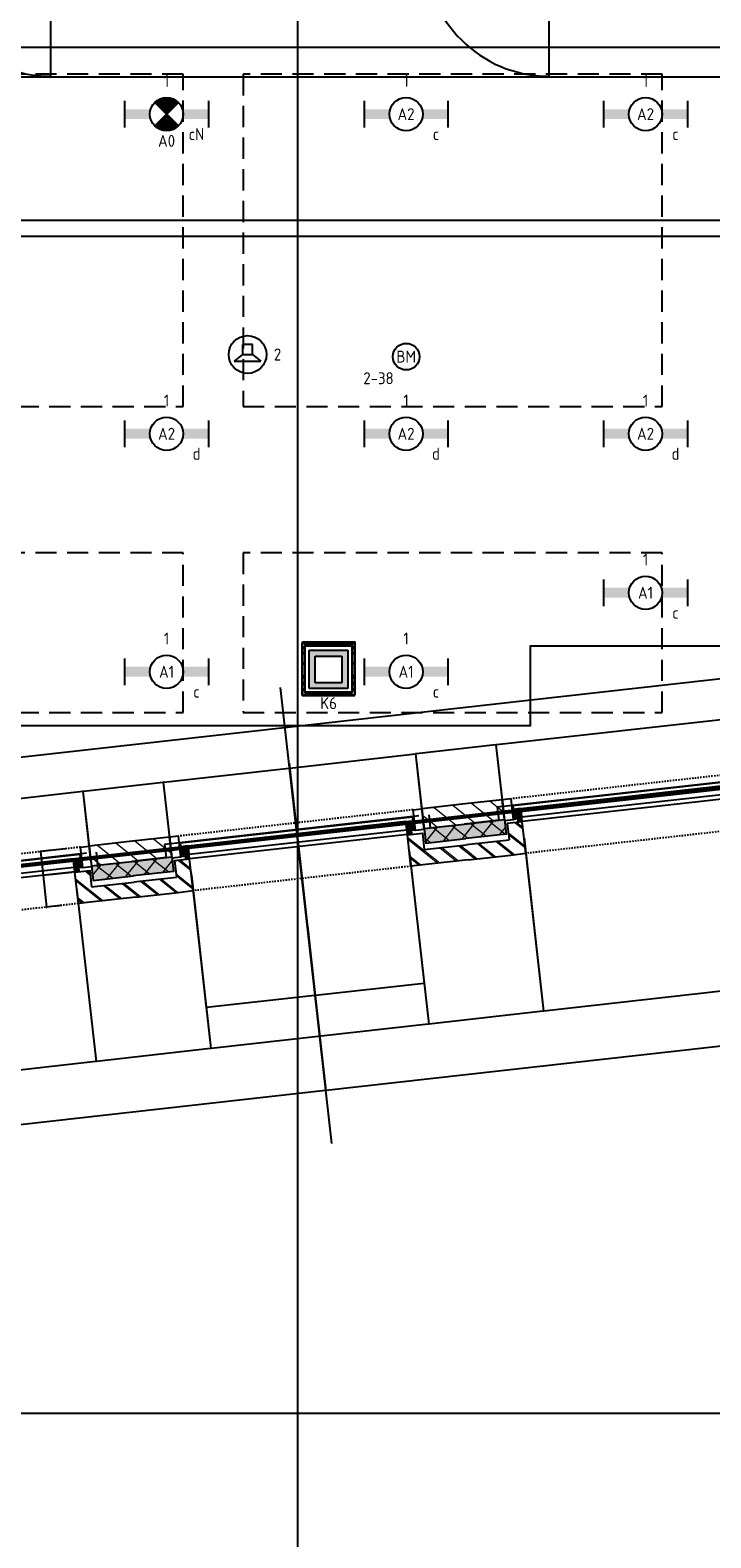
# Model space of a CAD drawing. Header units: millimetres. Extents: x -38031 to 110605, y -22066 to 88711.
# Tile 88 of 150: x 67348 to 72464, y 2562 to 13902. Entities that reach past the tile are written whole.
import ezdxf
from ezdxf.enums import TextEntityAlignment as Align

# ---------------------------------------------------------------- set-up
doc = ezdxf.new("R2010")
doc.units = ezdxf.units.MM
doc.header["$LTSCALE"] = 50
doc.set_wipeout_variables(frame=1)
for name, pattern in [('HIDDEN', [9.525, 6.35, -3.175]), ('HIDDEN2', [4.7625, 3.175, -1.5875]), ('STYLE_01', [0.41664, 0.20828, -0.20836]), ('STYLE_06', [1.04164, 0.625, -0.20828, 0.06943, -0.13893])]:
    doc.linetypes.add(name, pattern=pattern)
for name, color, linetype in [('AL$1A---_ALGEMEEN', 8, 'Continuous'), ('AM$1A---_ARCERING', 8, 'Continuous'), ('Bouwkundig', 8, 'Continuous'), ('brandscheiding', 5, 'HIDDEN'), ('EB6511--_ATTRIB', 2, 'Continuous'), ('EL6131--_KG', 3, 'Continuous'), ('EL6222--', 3, 'Continuous'), ('EL6311--', 3, 'Continuous'), ('EL6311--nv', 3, 'Continuous'), ('EL6421--', 3, 'Continuous'), ('EL6511--', 3, 'Continuous'), ('LICHT_TEXT018', 1, 'Continuous'), ('stramien', 1, 'Continuous'), ('versterkte strook', 7, 'Continuous'), ('Vloerdoos', 3, 'Continuous'), ('Vloerdoos (1e)', 51, 'Continuous'), ('Vloerdoos OUD', 51, 'Continuous')]:
    doc.layers.add(name, color=color, linetype=linetype)
doc.styles.add('Arial', font='ARIAL.TTF')
doc.styles.add('BURO-018', font='iso.shx', dxfattribs={"height": 90})
doc.styles.add('NORATT', font='isocp.shx')
doc.dimstyles.new('VyA', dxfattribs={"dimtxt": 2.272868, "dimasz": 2.120801, "dimexe": 1.5, "dimexo": 1.59, "dimgap": 0.5, "dimtad": 1, "dimdec": 0, "dimzin": 11, "dimtxsty": 'Arial', "dimblk": 'VW_SLASH', "dimcen": 0, "dimdle": 1, "dimazin": 0, "dimtfac": 0.8, "dimtdec": 0, "dimtix": 1, "dimtmove": 0, "dimatfit": 0, "dimldrblk": 'VW_FILLEDARROW', "dimfxl": 0, "dimfrac": 2, "dimtolj": 1, "dimtzin": 11, "dimarcsym": 0})
pattern_1 = [(45, (0, 0), (70.7107, -70.7107), []), (45, (7.07, -7.07), (70.7107, -70.7107), [])]
pattern_2 = [(135, (0, 0), (70.7107, 70.7107), []), (45, (299.34, -299.34), (70.7107, -70.7107), [])]
pattern_3 = [(45, (0, 0), (70.7107, -70.7107), [])]

# ---------------------------------------------------------------- blocks, each defined once
blk = doc.blocks.new('VLOERDOOS')
at = {"layer": 'Vloerdoos'}
for p, q in [((0, 395), (395, 395)), ((0, 395), (0, 0)), ((0, 355), (20, 355)), ((20, 375), (20, 20)), ((20, 375), (375, 375)), ((40, 375), (40, 395)), ((80, 375), (80, 395)), ((90, 375), (90, 395)), ((130, 375), (130, 395)), ((140, 375), (140, 395)), ((235, 375), (235, 395)), ((315, 375), (315, 395)), ((355, 375), (355, 395)), ((375, 375), (375, 20)), ((375, 355), (395, 355)), ((395, 395), (395, 0)), ((0, 315), (20, 315)), ((0, 305), (20, 305)), ((0, 265), (20, 265)), ((0, 255), (20, 255)), ((375, 315), (395, 315)), ((375, 305), (395, 305)), ((375, 265), (395, 265)), ((375, 255), (395, 255)), ((0, 160), (20, 160)), ((375, 160), (395, 160)), ((0, 80), (20, 80)), ((0, 40), (20, 40)), ((0, 0), (395, 0)), ((20, 20), (375, 20)), ((40, 0), (40, 20)), ((80, 0), (80, 20)), ((90, 0), (90, 20)), ((130, 0), (130, 20)), ((140, 0), (140, 20)), ((235, 0), (235, 20)), ((315, 0), (315, 20)), ((355, 0), (355, 20)), ((375, 80), (395, 80)), ((375, 40), (395, 40))]:
    blk.add_line(p, q, dxfattribs=at)
blk = doc.blocks.new('1115B6630')
at = {"color": 0}
for p, q in [((-6.3, 2), (-6.3, -2)), ((6.3, 2), (6.3, -2))]:
    blk.add_line(p, q, dxfattribs=at)
at = {"color": 0, "linetype": 'Continuous'}
blk.add_circle((0, 0), 2.5, dxfattribs=at)
at = {"color": 0}
for points in [[(-2.5, 0.75), (-6.3, 0.75), (-2.5, -0.75), (-6.3, -0.75)], [(2.5, 0.75), (6.3, 0.75), (2.5, -0.75), (6.3, -0.75)]]:
    blk.add_solid(points, dxfattribs=at)
at = {"color": 0, "linetype": 'Continuous', "style": 'BURO-018'}
for tag, p in [('E_GKAST', (0, 8)), ('E_GROEP', (0, 5)), ('E_SGROEP', (4.5, 5)), ('E_ARMCODE', (0, 0)), ('E_SLET', (4.5, -3))]:
    blk.add_attdef(tag, text='', height=1.8, dxfattribs=at).set_placement(p, align=Align.MIDDLE)
blk = doc.blocks.new('E00018')
at = {"color": 0, "linetype": 'Continuous'}
for p, q in [((-1.77, -1.77), (1.77, 1.77)), ((1.77, -1.77), (-1.77, 1.77))]:
    blk.add_line(p, q, dxfattribs=at)
at = {"color": 0, "linetype": 'Continuous', "const_width": 2.5}
for points in [[(-0.88, 0.88, -0.198912), (0, 1.25, -0.198912), (0.88, 0.88, -1)], [(-0.88, -0.88, 0.198912), (0, -1.25, 0.198912), (0.88, -0.88, 1)]]:
    blk.add_lwpolyline(points, format="xyb", dxfattribs=at)
blk = doc.blocks.new('1115B6630-NO1')
at = {"color": 0}
for p, q in [((-6.3, 2), (-6.3, -2)), ((6.3, 2), (6.3, -2))]:
    blk.add_line(p, q, dxfattribs=at)
at = {"color": 0, "linetype": 'Continuous'}
blk.add_circle((0, 0), 2.5, dxfattribs=at)
at = {"color": 0}
for points in [[(-2.5, 0.75), (-6.3, 0.75), (-2.5, -0.75), (-6.3, -0.75)], [(2.5, 0.75), (6.3, 0.75), (2.5, -0.75), (6.3, -0.75)]]:
    blk.add_solid(points, dxfattribs=at)
at = {"color": 0, "zscale": 50}
blk.add_blockref('E00018', (0, 0), dxfattribs=at)
at = {"color": 0, "linetype": 'Continuous', "style": 'BURO-018'}
for tag, p in [('E_GKAST', (0, 8)), ('E_GROEP', (0, 5)), ('E_SGROEP', (4.5, 5)), ('E_ARMCODE', (0, 0)), ('E_SLET', (4.5, -3))]:
    blk.add_attdef(tag, text='', height=1.8, dxfattribs=at).set_placement(p, align=Align.MIDDLE)
blk = doc.blocks.new('E00123')
at = {"color": 0, "linetype": 'Continuous'}
blk.add_circle((0, 0), 2, dxfattribs=at)
at = {"color": 0, "linetype": 'Continuous', "style": 'BURO-018'}
for tag, p in [('E_TEXT1', (0, 4.5)), ('E_TEXT2', (0, 0))]:
    blk.add_attdef(tag, text='', height=1.8, dxfattribs=at).set_placement(p, align=Align.MIDDLE)
at = {"color": 0, "linetype": 'Continuous', "style": 'BURO-018', "flags": 1}
blk.add_attdef('E_MATCODE', (0, 0), '', height=1.8, dxfattribs=at)
blk = doc.blocks.new('E00414')
at = {"color": 0, "linetype": 'Continuous'}
for p, q in [((-2.9, -2.9), (-2.9, 2.9)), ((-2.9, 2.9), (2.9, 2.9)), ((2.9, 2.9), (2.9, -2.9)), ((-2, 2), (2, 2)), ((-2, -2), (-2, 2)), ((2, 2), (2, -2)), ((2, -2), (-2, -2)), ((2.9, -2.9), (-2.9, -2.9))]:
    blk.add_line(p, q, dxfattribs=at)
at = {"color": 0}
for points in [[(-2.9, 2.9), (2.9, 2.9), (-2, 2), (2, 2)], [(-2, -2), (-2.9, -2.9), (-2, 2), (-2.9, 2.9)], [(2, 2), (2.9, 2.9), (2, -2), (2.9, -2.9)], [(2, -2), (2.9, -2.9), (-2, -2), (-2.9, -2.9)]]:
    blk.add_solid(points, dxfattribs=at)
at = {"color": 0, "linetype": 'Continuous', "style": 'BURO-018'}
for tag, p in [('E_GKAST', (0, 8)), ('E_GROEP', (0, 5)), ('E_SGROEP', (4.5, 5))]:
    blk.add_attdef(tag, text='', height=1.8, dxfattribs=at).set_placement(p, align=Align.MIDDLE)
at = {"color": 0, "linetype": 'Continuous', "style": 'BURO-018', "flags": 1}
for tag, p in [('E_VERMCODE', (13, 5)), ('E_MATCODE', (0, 0))]:
    blk.add_attdef(tag, text='', height=1.8, dxfattribs=at).set_placement(p, align=Align.MIDDLE)
blk = doc.blocks.new('E00497')
at = {"color": 0}
for p, q in [((0, 0.75), (-1.5, 0.75)), ((0, 0.75), (1, 2)), ((0, -0.75), (0, 0.75)), ((1, -2), (1, 2)), ((-1.5, -0.75), (0, -0.75)), ((0, -0.75), (1, -2))]:
    blk.add_line(p, q, dxfattribs=at)
blk.add_line((-1.5, 0.75), (-1.5, -0.75))
blk.add_circle((0, 0), 2.84, dxfattribs=at)
at = {"color": 0, "linetype": 'Continuous', "style": 'BURO-018'}
blk.add_attdef('E_TEXT1', text='', height=1.8, dxfattribs=at).set_placement((0, 4.5), align=Align.MIDDLE)
at = {"color": 0, "linetype": 'Continuous', "style": 'BURO-018', "flags": 1}
blk.add_attdef('E_MATCODE', text='', height=1.8, dxfattribs=at).set_placement((0, 0), align=Align.MIDDLE)
blk = doc.blocks.new('E-GK-GTC-783C')
at = {"color": 0, "linetype": 'Continuous'}
for p, q in [((-0.5, 60), (0.5, 60)), ((-0.5, -60), (0.5, -60))]:
    blk.add_line(p, q, dxfattribs=at)
blk = doc.blocks.new('32x_hout-mk 825-p')
at = {"layer": 'AL$1A---_ALGEMEEN', "color": 0}
for p, q in [((-4936, 10), (-4936, -930)), ((-1189, 10), (-1189, -930))]:
    blk.add_line(p, q, dxfattribs=at)
for centre in [(-4936, 0), (-1189, 0)]:
    blk.add_arc(centre, 930, 180, 270, dxfattribs=at)
blk = doc.blocks.new('zijdetail kozijn 2kops')
at = {"color": 0}
blk.add_wipeout([(-63, 420), (-130, 420), (-130, 262), (-63, 262)], dxfattribs=at).dxf.layer = 'AL$1A---_ALGEMEEN'
at = {"layer": 'AM$1A---_ARCERING', "linetype": 'Continuous', "lineweight": 0}
blk.add_hatch(color=256, dxfattribs=at).paths.add_polyline_path([(-54, 338), (-54, 366), (-56, 366), (-56, 266), (-31, 266), (-31, 243), (0, 243), (0, 338), (-22, 338)])
at = {"layer": 'AL$1A---_ALGEMEEN', "color": 0}
for points in [[(-63, 420), (-130, 420), (-130, 262), (-63, 262)], [(-54, 338), (-54, 366), (-56, 366), (-56, 266), (-31, 266), (-31, 243), (0, 243), (0, 338), (-22, 338)]]:
    blk.add_lwpolyline(points, close=True, dxfattribs=at)
blk = doc.blocks.new('31x_alu-bg-mk105b-p')
at = {"color": 0}
blk.add_wipeout([(-338, 1648), (-338, 0), (-276, 0), (-276, 1648)], dxfattribs=at).dxf.layer = 'AL$1A---_ALGEMEEN'
at = {"layer": 'AL$1A---_ALGEMEEN', "color": 0}
blk.add_lwpolyline([(-338, 1648), (-338, 0), (-276, 0), (-276, 1648)], close=True, dxfattribs=at)
at = {"layer": 'AL$1A---_ALGEMEEN', "color": 0, "xscale": -1, "rotation": 90}
blk.add_blockref('zijdetail kozijn 2kops', (0, 1648), dxfattribs=at)
at = {"layer": 'AL$1A---_ALGEMEEN', "color": 0, "rotation": 90}
blk.add_blockref('zijdetail kozijn 2kops', (0, 0), dxfattribs=at)
at = {"layer": 'AL$1A---_ALGEMEEN', "color": 0, "linetype": 'STYLE_01'}
blk.add_line((-420, 1711), (-420, -63), dxfattribs=at)
at = {"layer": 'AL$1A---_ALGEMEEN', "color": 0}
blk.add_line((-366, 1702), (-366, -54), dxfattribs=at)
at = {"color": 0}
for points in [[(0, 1648), (-238, 1648), (-238, 1761), (-114, 1761), (-113, 1761), (-113, 2082), (0, 2082), (0, 1761)], [(0, 0), (-238, 0), (-238, -113), (-114, -113), (-113, -113), (-113, -434), (0, -434), (0, -113)]]:
    blk.add_wipeout(points, dxfattribs=at).dxf.layer = 'AL$1A---_ALGEMEEN'
at = {"layer": 'AM$1A---_ARCERING', "linetype": 'Continuous', "lineweight": 0}
for points in [[(-270, 1778), (-160, 1778), (-160, 2082), (-270, 2082)], [(-270, -130), (-160, -130), (-160, -434), (-270, -434)]]:
    blk.add_hatch(color=256, dxfattribs=at).paths.add_polyline_path(points)
at = {"layer": 'AM$1A---_ARCERING', "linetype": 'Continuous', "lineweight": 5}
h = blk.add_hatch(dxfattribs=at)
h.set_pattern_fill('ISOLATIE', color=256, style=0, pattern_type=2)
h.set_pattern_definition(pattern_2)
h.paths.add_polyline_path([(-270, 1778), (-160, 1778), (-160, 2082), (-270, 2082)])
h = blk.add_hatch(dxfattribs=at)
h.set_pattern_fill('BAKSTEEN', color=256, style=0, pattern_type=2)
h.set_pattern_definition(pattern_1)
h.paths.add_polyline_path([(0, 1648), (-238, 1648), (-238, 1761), (-114, 1761), (-113, 1761), (-113, 2082), (0, 2082), (0, 1761)])
h = blk.add_hatch(dxfattribs=at)
h.set_pattern_fill('BAKSTEEN', color=256, style=0, pattern_type=2)
h.set_pattern_definition(pattern_1)
h.paths.add_polyline_path([(0, 0), (-238, 0), (-238, -113), (-114, -113), (-113, -113), (-113, -434), (0, -434), (0, -113)])
h = blk.add_hatch(dxfattribs=at)
h.set_pattern_fill('ISOLATIE', color=256, style=0, pattern_type=2)
h.set_pattern_definition(pattern_2)
h.paths.add_polyline_path([(-270, -130), (-160, -130), (-160, -434), (-270, -434)])
at = {"layer": 'AL$1A---_ALGEMEEN', "color": 0}
for p, q in [((-270, 2082), (-270, 1778)), ((-113, 1761), (-113, 2082)), ((-243, 0), (-243, 1648)), ((-113, -113), (-113, -434)), ((-270, -434), (-270, -130))]:
    blk.add_line(p, q, dxfattribs=at)
at = {"layer": 'AL$1A---_ALGEMEEN', "color": 0, "linetype": 'STYLE_01'}
blk.add_line((0, 1648), (0, -17), dxfattribs=at)
at = {"layer": 'AL$1A---_ALGEMEEN', "color": 0, "flags": 128}
for points in [[(-270, 1778), (-160, 1778), (-160, 2082)], [(0, 2082), (0, 1761), (0, 1648)], [(0, 1648), (-238, 1648), (-238, 1761), (-114, 1761)], [(0, 0), (-238, 0), (-238, -113), (-114, -113)], [(0, -434), (0, -113), (0, 0)], [(-270, -130), (-160, -130), (-160, -434)]]:
    blk.add_lwpolyline(points, dxfattribs=at)
at = {"color": 0}
for points in [[(-270, 1778), (-270, 2082), (-420, 2082), (-420, 1778)], [(-270, -130), (-420, -130), (-420, -434), (-270, -434)]]:
    blk.add_wipeout(points, dxfattribs=at).dxf.layer = 'AL$1A---_ALGEMEEN'
at = {"layer": 'AM$1A---_ARCERING', "linetype": 'Continuous', "lineweight": 5}
h = blk.add_hatch(dxfattribs=at)
h.set_pattern_fill('KALKZANDSTEEN', color=256, style=0, pattern_type=2)
h.set_pattern_definition(pattern_3)
h.paths.add_polyline_path([(-270, 1778), (-270, 2082), (-420, 2082), (-420, 1778)])
h = blk.add_hatch(dxfattribs=at)
h.set_pattern_fill('KALKZANDSTEEN', color=256, style=0, pattern_type=2)
h.set_pattern_definition(pattern_3)
h.paths.add_polyline_path([(-270, -130), (-420, -130), (-420, -434), (-270, -434)])
at = {"layer": 'AL$1A---_ALGEMEEN', "color": 0}
for p, q in [((-270, 1778), (-270, 2082)), ((-369, 1750), (-369, -174)), ((-270, -434), (-270, -130))]:
    blk.add_line(p, q, dxfattribs=at)
at = {"layer": 'AL$1A---_ALGEMEEN', "color": 0, "flags": 128}
for points in [[(-420, 2082), (-420, 1778), (-270, 1778)], [(-270, -130), (-420, -130), (-420, -434)]]:
    blk.add_lwpolyline(points, dxfattribs=at)
at = {"layer": 'AL$1A---_ALGEMEEN', "color": 0}
for points in [[(-369, 1824), (-270, 1824), (-270, 2082)], [(-369, -174), (-270, -174), (-270, -433)]]:
    blk.add_lwpolyline(points, dxfattribs=at)
blk = doc.blocks.new('VW_SLASH')
at = {"layer": 'AL$1A---_ALGEMEEN', "color": 0, "linetype": 'ByBlock', "lineweight": -2}
blk.add_line((0, 0), (-1, 0), dxfattribs=at)
at = {"layer": 'AL$1A---_ALGEMEEN', "color": 0, "linetype": 'ByBlock', "lineweight": 5}
blk.add_line((0.5, 0.5), (-0.5, -0.5), dxfattribs=at)
blk = doc.blocks.new('*D1983')
at = {"layer": 'AL$1A---_ALGEMEEN', "color": 0, "lineweight": -2}
for p, q in [((-17175, -153), (-17175, -1465)), ((-15527, -153), (-15527, -1465)), ((-17173, -1463), (-15530, -1463))]:
    blk.add_line(p, q, dxfattribs=at)
at = {"layer": 'AL$1A---_ALGEMEEN', "color": 0, "lineweight": -2, "xscale": 2.12080078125, "yscale": 2.12080078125, "zscale": 2.12080078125, "rotation": 180}
blk.add_blockref('VW_SLASH', (-17175, -1463), dxfattribs=at)
at = {"layer": 'AL$1A---_ALGEMEEN', "color": 0, "lineweight": -2, "xscale": 2.12080078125, "yscale": 2.12080078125, "zscale": 2.12080078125}
blk.add_blockref('VW_SLASH', (-15527, -1463), dxfattribs=at)
blk = doc.blocks.new('VW_FILLEDARROW')
at = {"layer": 'AL$1A---_ALGEMEEN', "color": 0, "lineweight": -2}
blk.add_solid([(0, 0), (0.5, 0.5), (0.5, -0.5)], dxfattribs=at)
blk = doc.blocks.new('*D1984')
at = {"layer": 'AL$1A---_ALGEMEEN', "color": 0, "lineweight": -2}
for p, q in [((-18043, -153), (-18043, -1465)), ((-17175, -189), (-17175, -1465)), ((-18041, -1463), (-17178, -1463))]:
    blk.add_line(p, q, dxfattribs=at)
at = {"layer": 'AL$1A---_ALGEMEEN', "color": 0, "lineweight": -2, "xscale": 2.12080078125, "yscale": 2.12080078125, "zscale": 2.12080078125, "rotation": 180}
blk.add_blockref('VW_SLASH', (-18043, -1463), dxfattribs=at)
at = {"layer": 'AL$1A---_ALGEMEEN', "color": 0, "lineweight": -2, "xscale": 2.12080078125, "yscale": 2.12080078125, "zscale": 2.12080078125}
blk.add_blockref('VW_SLASH', (-17175, -1463), dxfattribs=at)
blk = doc.blocks.new('*D2011')
at = {"layer": 'AL$1A---_ALGEMEEN', "color": 0, "lineweight": -2}
for p, q in [((-19691, -153), (-19691, -1465)), ((-18043, -153), (-18043, -1465)), ((-19689, -1463), (-18046, -1463))]:
    blk.add_line(p, q, dxfattribs=at)
at = {"layer": 'AL$1A---_ALGEMEEN', "color": 0, "lineweight": -2, "xscale": 2.12080078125, "yscale": 2.12080078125, "zscale": 2.12080078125, "rotation": 180}
blk.add_blockref('VW_SLASH', (-19691, -1463), dxfattribs=at)
at = {"layer": 'AL$1A---_ALGEMEEN', "color": 0, "lineweight": -2, "xscale": 2.12080078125, "yscale": 2.12080078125, "zscale": 2.12080078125}
blk.add_blockref('VW_SLASH', (-18043, -1463), dxfattribs=at)
blk = doc.blocks.new('*D2012')
at = {"layer": 'AL$1A---_ALGEMEEN', "color": 0, "lineweight": -2}
for p, q in [((-20559, -153), (-20559, -1465)), ((-19691, -124), (-19691, -1465)), ((-20557, -1463), (-19694, -1463))]:
    blk.add_line(p, q, dxfattribs=at)
at = {"layer": 'AL$1A---_ALGEMEEN', "color": 0, "lineweight": -2, "xscale": 2.12080078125, "yscale": 2.12080078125, "zscale": 2.12080078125, "rotation": 180}
blk.add_blockref('VW_SLASH', (-20559, -1463), dxfattribs=at)
at = {"layer": 'AL$1A---_ALGEMEEN', "color": 0, "lineweight": -2, "xscale": 2.12080078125, "yscale": 2.12080078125, "zscale": 2.12080078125}
blk.add_blockref('VW_SLASH', (-19691, -1463), dxfattribs=at)
blk = doc.blocks.new('*D2013')
at = {"layer": 'AL$1A---_ALGEMEEN', "color": 0, "lineweight": -2}
for p, q in [((-22207, -153), (-22207, -1465)), ((-20559, -153), (-20559, -1465)), ((-22205, -1463), (-20561, -1463))]:
    blk.add_line(p, q, dxfattribs=at)
at = {"layer": 'AL$1A---_ALGEMEEN', "color": 0, "lineweight": -2, "xscale": 2.12080078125, "yscale": 2.12080078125, "zscale": 2.12080078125, "rotation": 180}
blk.add_blockref('VW_SLASH', (-22207, -1463), dxfattribs=at)
at = {"layer": 'AL$1A---_ALGEMEEN', "color": 0, "lineweight": -2, "xscale": 2.12080078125, "yscale": 2.12080078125, "zscale": 2.12080078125}
blk.add_blockref('VW_SLASH', (-20559, -1463), dxfattribs=at)
blk = doc.blocks.new('*D2056')
at = {"layer": 'AL$1A---_ALGEMEEN', "color": 0, "lineweight": -2}
for p, q in [((-18867, 603), (-18867, -1877)), ((-15094, 453), (-15094, -1877)), ((-15096, -1875), (-18865, -1875))]:
    blk.add_line(p, q, dxfattribs=at)
at = {"layer": 'AL$1A---_ALGEMEEN', "color": 0, "lineweight": -2, "xscale": 2.12080078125, "yscale": 2.12080078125, "zscale": 2.12080078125, "rotation": 180}
blk.add_blockref('VW_SLASH', (-18867, -1875), dxfattribs=at)
at = {"layer": 'AL$1A---_ALGEMEEN', "color": 0, "lineweight": -2, "xscale": 2.12080078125, "yscale": 2.12080078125, "zscale": 2.12080078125}
blk.add_blockref('VW_SLASH', (-15094, -1875), dxfattribs=at)
blk = doc.blocks.new('*D2057')
at = {"layer": 'AL$1A---_ALGEMEEN', "color": 0, "lineweight": -2}
for p, q in [((-22641, 603), (-22641, -1877)), ((-18867, 453), (-18867, -1877)), ((-18870, -1875), (-22639, -1875))]:
    blk.add_line(p, q, dxfattribs=at)
at = {"layer": 'AL$1A---_ALGEMEEN', "color": 0, "lineweight": -2, "xscale": 2.12080078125, "yscale": 2.12080078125, "zscale": 2.12080078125, "rotation": 180}
blk.add_blockref('VW_SLASH', (-22641, -1875), dxfattribs=at)
at = {"layer": 'AL$1A---_ALGEMEEN', "color": 0, "lineweight": -2, "xscale": 2.12080078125, "yscale": 2.12080078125, "zscale": 2.12080078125}
blk.add_blockref('VW_SLASH', (-18867, -1875), dxfattribs=at)
blk = doc.blocks.new('*D2115')
at = {"layer": 'AL$1A---_ALGEMEEN', "color": 0, "lineweight": -2}
for p, q in [((-20697, -32), (-20800, -32)), ((-20799, -30), (-20799, -28)), ((-20799, -32), (-20799, -270)), ((-20697, -270), (-20800, -270)), ((-20799, -272), (-20799, -274))]:
    blk.add_line(p, q, dxfattribs=at)
at = {"layer": 'AL$1A---_ALGEMEEN', "color": 0, "lineweight": -2, "xscale": 2.12080078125, "yscale": 2.12080078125, "zscale": 2.12080078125}
for p, rotation in [((-20799, -32), 270), ((-20799, -270), 90)]:
    blk.add_blockref('VW_SLASH', p, dxfattribs=dict(at, rotation=rotation))
blk = doc.blocks.new('*D2116')
at = {"layer": 'AL$1A---_ALGEMEEN', "color": 0, "lineweight": -2}
for p, q in [((-20607, 150), (-20800, 150)), ((-20799, 152), (-20799, 154)), ((-20799, 150), (-20799, -32)), ((-20578, -32), (-20800, -32)), ((-20799, -34), (-20799, -36))]:
    blk.add_line(p, q, dxfattribs=at)
at = {"layer": 'AL$1A---_ALGEMEEN', "color": 0, "lineweight": -2, "xscale": 2.12080078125, "yscale": 2.12080078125, "zscale": 2.12080078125}
for p, rotation in [((-20799, 150), 270), ((-20799, -32), 90)]:
    blk.add_blockref('VW_SLASH', p, dxfattribs=dict(at, rotation=rotation))
blk = doc.blocks.new('*D2168')
at = {"layer": 'AL$1A---_ALGEMEEN', "color": 0, "lineweight": -2}
for p, q in [((-18043, -194), (-18043, -1157)), ((-18867, -746), (-18867, -1157)), ((-18865, -1155), (-18046, -1155))]:
    blk.add_line(p, q, dxfattribs=at)
at = {"layer": 'AL$1A---_ALGEMEEN', "color": 0, "lineweight": -2, "xscale": 2.12080078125, "yscale": 2.12080078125, "zscale": 2.12080078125, "rotation": 180}
blk.add_blockref('VW_SLASH', (-18867, -1155), dxfattribs=at)
at = {"layer": 'AL$1A---_ALGEMEEN', "color": 0, "lineweight": -2, "xscale": 2.12080078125, "yscale": 2.12080078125, "zscale": 2.12080078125}
blk.add_blockref('VW_SLASH', (-18043, -1155), dxfattribs=at)
blk = doc.blocks.new('*D2169')
at = {"layer": 'AL$1A---_ALGEMEEN', "color": 0, "lineweight": -2}
for p, q in [((-19691, -153), (-19691, -1157)), ((-18867, -628), (-18867, -1157)), ((-18870, -1155), (-19689, -1155))]:
    blk.add_line(p, q, dxfattribs=at)
at = {"layer": 'AL$1A---_ALGEMEEN', "color": 0, "lineweight": -2, "xscale": 2.12080078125, "yscale": 2.12080078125, "zscale": 2.12080078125, "rotation": 180}
blk.add_blockref('VW_SLASH', (-19691, -1155), dxfattribs=at)
at = {"layer": 'AL$1A---_ALGEMEEN', "color": 0, "lineweight": -2, "xscale": 2.12080078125, "yscale": 2.12080078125, "zscale": 2.12080078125}
blk.add_blockref('VW_SLASH', (-18867, -1155), dxfattribs=at)
blk = doc.blocks.new('*D2267')
at = {"layer": 'AL$1A---_ALGEMEEN', "color": 0, "lineweight": -2}
for p, q in [((-18867, 567), (-18867, 566)), ((-18865, 565), (-17916, 565)), ((-17913, 77), (-17913, 566))]:
    blk.add_line(p, q, dxfattribs=at)
at = {"layer": 'AL$1A---_ALGEMEEN', "color": 0, "lineweight": -2, "xscale": 2.12080078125, "yscale": 2.12080078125, "zscale": 2.12080078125, "rotation": 180}
blk.add_blockref('VW_SLASH', (-18867, 565), dxfattribs=at)
at = {"layer": 'AL$1A---_ALGEMEEN', "color": 0, "lineweight": -2, "xscale": 2.12080078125, "yscale": 2.12080078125, "zscale": 2.12080078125}
blk.add_blockref('VW_SLASH', (-17913, 565), dxfattribs=at)
blk = doc.blocks.new('*D2268')
at = {"layer": 'AL$1A---_ALGEMEEN', "color": 0, "lineweight": -2}
for p, q in [((-19821, 77), (-19821, 566)), ((-19819, 565), (-18870, 565)), ((-18867, 567), (-18867, 566))]:
    blk.add_line(p, q, dxfattribs=at)
at = {"layer": 'AL$1A---_ALGEMEEN', "color": 0, "lineweight": -2, "xscale": 2.12080078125, "yscale": 2.12080078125, "zscale": 2.12080078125, "rotation": 180}
blk.add_blockref('VW_SLASH', (-19821, 565), dxfattribs=at)
at = {"layer": 'AL$1A---_ALGEMEEN', "color": 0, "lineweight": -2, "xscale": 2.12080078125, "yscale": 2.12080078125, "zscale": 2.12080078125}
blk.add_blockref('VW_SLASH', (-18867, 565), dxfattribs=at)
blk = doc.blocks.new('*D2269')
at = {"layer": 'AL$1A---_ALGEMEEN', "color": 0, "lineweight": -2}
for p, q in [((-20429, 54), (-20429, 566)), ((-20427, 565), (-19824, 565)), ((-19821, 98), (-19821, 566))]:
    blk.add_line(p, q, dxfattribs=at)
at = {"layer": 'AL$1A---_ALGEMEEN', "color": 0, "lineweight": -2, "xscale": 2.12080078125, "yscale": 2.12080078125, "zscale": 2.12080078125, "rotation": 180}
blk.add_blockref('VW_SLASH', (-20429, 565), dxfattribs=at)
at = {"layer": 'AL$1A---_ALGEMEEN', "color": 0, "lineweight": -2, "xscale": 2.12080078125, "yscale": 2.12080078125, "zscale": 2.12080078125}
blk.add_blockref('VW_SLASH', (-19821, 565), dxfattribs=at)
blk = doc.blocks.new('*D2270')
at = {"layer": 'AL$1A---_ALGEMEEN', "color": 0, "lineweight": -2}
for p, q in [((-22337, 109), (-22337, 566)), ((-22335, 565), (-20431, 565)), ((-20429, 39), (-20429, 566))]:
    blk.add_line(p, q, dxfattribs=at)
at = {"layer": 'AL$1A---_ALGEMEEN', "color": 0, "lineweight": -2, "xscale": 2.12080078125, "yscale": 2.12080078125, "zscale": 2.12080078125, "rotation": 180}
blk.add_blockref('VW_SLASH', (-22337, 565), dxfattribs=at)
at = {"layer": 'AL$1A---_ALGEMEEN', "color": 0, "lineweight": -2, "xscale": 2.12080078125, "yscale": 2.12080078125, "zscale": 2.12080078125}
blk.add_blockref('VW_SLASH', (-20429, 565), dxfattribs=at)
blk = doc.blocks.new('*D2272')
at = {"layer": 'AL$1A---_ALGEMEEN', "color": 0, "lineweight": -2}
for p, q in [((-17913, -6), (-17913, 566)), ((-17308, 565), (-17911, 565)), ((-17305, 77), (-17305, 566))]:
    blk.add_line(p, q, dxfattribs=at)
at = {"layer": 'AL$1A---_ALGEMEEN', "color": 0, "lineweight": -2, "xscale": 2.12080078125, "yscale": 2.12080078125, "zscale": 2.12080078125, "rotation": 180}
blk.add_blockref('VW_SLASH', (-17913, 565), dxfattribs=at)
at = {"layer": 'AL$1A---_ALGEMEEN', "color": 0, "lineweight": -2, "xscale": 2.12080078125, "yscale": 2.12080078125, "zscale": 2.12080078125}
blk.add_blockref('VW_SLASH', (-17305, 565), dxfattribs=at)
blk = doc.blocks.new('*D2273')
at = {"layer": 'AL$1A---_ALGEMEEN', "color": 0, "lineweight": -2}
for p, q in [((-17305, 39), (-17305, 566)), ((-15400, 565), (-17303, 565)), ((-15397, 94), (-15397, 566))]:
    blk.add_line(p, q, dxfattribs=at)
at = {"layer": 'AL$1A---_ALGEMEEN', "color": 0, "lineweight": -2, "xscale": 2.12080078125, "yscale": 2.12080078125, "zscale": 2.12080078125, "rotation": 180}
blk.add_blockref('VW_SLASH', (-17305, 565), dxfattribs=at)
at = {"layer": 'AL$1A---_ALGEMEEN', "color": 0, "lineweight": -2, "xscale": 2.12080078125, "yscale": 2.12080078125, "zscale": 2.12080078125}
blk.add_blockref('VW_SLASH', (-15397, 565), dxfattribs=at)
blk = doc.blocks.new('VLOERDOOS (1e)')
at = {"layer": 'Vloerdoos OUD'}
for p, q in [((0, 395), (395, 395)), ((0, 395), (0, 0)), ((0, 355), (20, 355)), ((20, 375), (20, 20)), ((20, 375), (375, 375)), ((40, 375), (40, 395)), ((80, 375), (80, 395)), ((90, 375), (90, 395)), ((130, 375), (130, 395)), ((140, 375), (140, 395)), ((235, 375), (235, 395)), ((315, 375), (315, 395)), ((355, 375), (355, 395)), ((375, 375), (375, 20)), ((375, 355), (395, 355)), ((395, 395), (395, 0)), ((0, 315), (20, 315)), ((0, 305), (20, 305)), ((0, 265), (20, 265)), ((0, 255), (20, 255)), ((375, 315), (395, 315)), ((375, 305), (395, 305)), ((375, 265), (395, 265)), ((375, 255), (395, 255)), ((0, 160), (20, 160)), ((375, 160), (395, 160)), ((0, 80), (20, 80)), ((0, 40), (20, 40)), ((0, 0), (395, 0)), ((20, 20), (375, 20)), ((40, 0), (40, 20)), ((80, 0), (80, 20)), ((90, 0), (90, 20)), ((130, 0), (130, 20)), ((140, 0), (140, 20)), ((235, 0), (235, 20)), ((315, 0), (315, 20)), ((355, 0), (355, 20)), ((375, 80), (395, 80)), ((375, 40), (395, 40))]:
    blk.add_line(p, q, dxfattribs=at)
blk = doc.blocks.new('metselwerk zo gevel 2150+')
at = {"layer": 'AL$1A---_ALGEMEEN', "color": 0, "rotation": 270}
blk.add_blockref('31x_alu-bg-mk105b-p', (-17175.5, -270), dxfattribs=at)
blk.add_blockref('31x_alu-bg-mk105b-p', (-19691.5, -270), dxfattribs=at)
at = {"layer": 'AL$1A---_ALGEMEEN', "color": 0}
for base, p1, p2, override, picture, middle in [((-17305.5, 564.99214), (-15397.5, 92.55464), (-17305.5, 37.55464), {"dimtxt": 2.272868, "dimgap": 25, "dimlfac": 50, "dimpost": '<>', "dimtxsty": 'Arial', "dimtmove": 2}, '*D2273', (-16351.5, 591.1526)), ((-15527.5, -1463.28595), (-17175.5, -151), (-15527.5, -151), {"dimtxt": 2.272868, "dimgap": 25, "dimlfac": 50, "dimpost": '13K+V=<>', "dimtxsty": 'Arial', "dimtmove": 2}, '*D1983', (-16351.5, -1437.12471))]:
    dim = blk.add_linear_dim(base=base, p1=p1, p2=p2, dimstyle='VyA', override=override, dxfattribs=at)
    dim.commit()
    dim.dimension.update_dxf_attribs({"geometry": picture, "text_midpoint": middle})
blk.add_line((-18867.5, -2275.00786), (-18867.5, 1174.99214), dxfattribs=at)
at = {"layer": 'AL$1A---_ALGEMEEN', "color": 0, "rotation": 270}
blk.add_blockref('31x_alu-bg-mk105b-p', (-22207, -270), dxfattribs=at)
at = {"layer": 'AL$1A---_ALGEMEEN', "color": 0}
for base, p1, p2, override, picture, middle in [((-18867.5, 564.99214), (-19821.5, 75), (-18867.5, 564.99214), {"dimtxt": 2.272868, "dimgap": 25, "dimlfac": 50, "dimpost": '<>', "dimtxsty": 'Arial', "dimtmove": 2}, '*D2268', (-19344.5, 591.1526)), ((-18867.5, -1875.00786), (-15094, 454.99214), (-18867.5, 604.99214), {"dimtxt": 2.272868, "dimgap": 25, "dimdec": 1, "dimlfac": 50, "dimpost": '<>', "dimtxsty": 'Arial', "dimtmove": 2}, '*D2056', (-16980.75, -1848.8474)), ((-17913.5, 564.99214), (-18867.5, 564.99214), (-17913.5, 75), {"dimtxt": 2.272868, "dimgap": 25, "dimlfac": 50, "dimpost": '<>', "dimtxsty": 'Arial', "dimtmove": 2}, '*D2267', (-18390.5, 591.1526)), ((-17913.5, 564.99214), (-17305.5, 75), (-17913.5, -8), {"dimtxt": 2.272868, "dimgap": 25, "dimlfac": 50, "dimpost": '<>', "dimtxsty": 'Arial', "dimtmove": 2}, '*D2272', (-17609.5, 591.15338)), ((-18043.5, -1463.28595), (-19691.5, -151), (-18043.5, -151), {"dimtxt": 2.272868, "dimgap": 25, "dimlfac": 50, "dimpost": '13K+V=<>', "dimtxsty": 'Arial', "dimtmove": 2}, '*D2011', (-18867.5, -1437.12471)), ((-19691.5, -1155.00786), (-18867.5, -626.73662), (-19691.5, -151), {"dimtxt": 2.272868, "dimgap": 25, "dimlfac": 50, "dimpost": '<>', "dimtxsty": 'Arial', "dimtmove": 2}, '*D2169', (-19279.5, -1128.8474)), ((-18043.5, -1155.00786), (-18867.5, -743.98731), (-18043.5, -192.44536), {"dimtxt": 2.272868, "dimgap": 25, "dimlfac": 50, "dimpost": '<>', "dimtxsty": 'Arial', "dimtmove": 2}, '*D2168', (-18455.5, -1128.8474)), ((-17175.5, -1463.28595), (-18043.5, -151), (-17175.5, -187.44536), {"dimtxt": 2.272868, "dimgap": 25, "dimlfac": 50, "dimpost": '7K-V=<>', "dimtxsty": 'Arial', "dimtmove": 2}, '*D1984', (-17609.5, -1437.12471))]:
    dim = blk.add_linear_dim(base=base, p1=p1, p2=p2, dimstyle='VyA', override=override, dxfattribs=at)
    dim.commit()
    dim.dimension.update_dxf_attribs({"geometry": picture, "text_midpoint": middle})
for base, p1, p2, override, picture, middle in [((-22641, -1875.00786), (-18867.5, 454.99214), (-22641, 604.99214), {"dimtxt": 2.272868, "dimgap": 25, "dimdec": 1, "dimlfac": 50, "dimpost": '<>', "dimtxsty": 'Arial', "dimtmove": 2}, '*D2057', (-20754.25, -1848.8474)), ((-20429, 564.99214), (-22337, 107.55464), (-20429, 37.55464), {"dimtxt": 2.272868, "dimgap": 25, "dimlfac": 50, "dimpost": '<>', "dimtxsty": 'Arial', "dimtmove": 2}, '*D2270', (-21383, 591.1526)), ((-19821.5, 564.99214), (-20429, 52.55464), (-19821.5, 95.99999), {"dimtxt": 2.272868, "dimgap": 25, "dimlfac": 50, "dimpost": '<>', "dimtxsty": 'Arial', "dimtmove": 2}, '*D2269', (-20125.25, 591.15338)), ((-20559, -1463.28595), (-22207, -151), (-20559, -151), {"dimtxt": 2.272868, "dimgap": 25, "dimlfac": 50, "dimpost": '13K+V=<>', "dimtxsty": 'Arial', "dimtmove": 2}, '*D2013', (-21383, -1437.12471)), ((-19691.5, -1463.28595), (-20559, -151), (-19691.5, -122.44536), {"dimtxt": 2.272868, "dimgap": 25, "dimlfac": 50, "dimpost": '7K-V=<>', "dimtxsty": 'Arial', "dimtmove": 2}, '*D2012', (-20125.25, -1437.12471))]:
    dim = blk.add_linear_dim(base=base, p1=p1, p2=p2, dimstyle='VyA', override=override, dxfattribs=at)
    dim.commit()
    dim.dimension.update_dxf_attribs({"geometry": picture, "text_midpoint": middle})
for base, p1, p2, override, picture, middle in [((-20798.58884, -32), (-20605.58884, 150), (-20576, -32), {"dimtxt": 2.272868, "dimgap": 25, "dimlfac": 50, "dimpost": '<>', "dimtxsty": 'Arial', "dimtix": 0, "dimtmove": 2}, '*D2116', (-20823.58884, 160.99214)), ((-20798.64586, -270), (-20695.58884, -32), (-20695.58884, -270), {"dimtxt": 2.272868, "dimgap": 25, "dimlfac": 50, "dimpost": '<>', "dimtxsty": 'Arial', "dimtmove": 2}, '*D2115', (-20823.64586, -241.00786))]:
    dim = blk.add_linear_dim(base=base, p1=p1, p2=p2, angle=90, dimstyle='VyA', override=override, dxfattribs=at)
    dim.commit()
    dim.dimension.update_dxf_attribs({"geometry": picture, "text_midpoint": middle, "dimtype": 128})
blk = doc.blocks.new('200254 W 210e 19-03-2008')
at = {"layer": 'AL$1A---_ALGEMEEN', "xscale": 0.02, "yscale": 0.02, "zscale": 0.02}
blk.add_blockref('32x_hout-mk 825-p', (20483.45, 3305.65), dxfattribs=at)
at = {"layer": 'AL$1A---_ALGEMEEN', "xscale": 0.02, "yscale": 0.02, "zscale": 0.02, "rotation": 6.40755072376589}
blk.add_blockref('metselwerk zo gevel 2150+', (20796.95, 3213.85), dxfattribs=at)
at = {"layer": 'AL$1A---_ALGEMEEN'}
blk.add_lwpolyline([(20672.89, 3213.37), (20672.89, 3225.37), (20746.79, 3225.37), (20746.79, 3291.37), (20349.89, 3291.37), (20349.89, 3189.37), (20456.89, 3189.37), (20456.89, 3201.37), (20564.89, 3201.37), (20564.89, 3213.37)], close=True, dxfattribs=at)
at = {"layer": 'stramien', "linetype": 'STYLE_06', "ltscale": 50}
for p, q in [((20421.95, 2703.35), (20421.95, 4240.03)), ((19007.75, 3085.95), (21069.72, 3085.95))]:
    blk.add_line(p, q, dxfattribs=at)

msp = doc.modelspace()

# ---------------------------------------------------------------- block references
at = {"layer": 'Bouwkundig', "xscale": 50, "yscale": 50, "zscale": 50}
msp.add_blockref('200254 W 210e 19-03-2008', (-951737, -150797), dxfattribs=at)

# ---------------------------------------------------------------- next in the draw order: linework, layer by layer
at = {"layer": 'brandscheiding', "const_width": 30}
msp.add_lwpolyline([(99201, 38569), (99201, 11157), (58134, 6602)], dxfattribs=at)
at = {"layer": 'LICHT_TEXT018', "linetype": 'HIDDEN2'}
for points in [[(65348, 11070), (68498, 11070), (68498, 13570), (65348, 13570)], [(68948, 11070), (72098, 11070), (72098, 13570), (68948, 13570)], [(65348, 8770), (68498, 8770), (68498, 9970), (65348, 9970)], [(68948, 8770), (72098, 8770), (72098, 9970), (68948, 9970)]]:
    msp.add_lwpolyline(points, close=True, dxfattribs=at)
at = {"layer": 'versterkte strook'}
for p, q in [((9527, 13550), (104346, 13550)), ((8733, 1861), (101327, 12259))]:
    msp.add_line(p, q, dxfattribs=at)

# ---------------------------------------------------------------- next in the draw order: block references
at = {"layer": 'EL6131--_KG', "xscale": 7180.980597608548}
msp.add_blockref('E-GK-GTC-783C', (70652, 12413), dxfattribs=at)
at = {"layer": 'EL6222--'}
ref = msp.add_blockref('E00414', (69591, 9094), dxfattribs=dict(at, xscale=50, yscale=50, zscale=50))
ref.add_attrib('E_GROEP', 'K6', dxfattribs={"layer": '0', "color": 1, "linetype": 'Continuous', "height": 90, "style": 'BURO-018'}).set_placement((69591, 8840), align=Align.MIDDLE)
at = {"layer": 'EL6311--'}
ref = msp.add_blockref('1115B6630', (70173, 13270), dxfattribs=dict(at, xscale=50, yscale=50, zscale=50))
ref.add_attrib('E_ARMCODE', 'A2', dxfattribs={"layer": '0', "color": 1, "linetype": 'Continuous', "height": 90, "style": 'BURO-018'}).set_placement((70173, 13270), align=Align.MIDDLE)
ref.add_attrib('E_SLET', 'c', dxfattribs={"layer": '0', "color": 1, "linetype": 'Continuous', "height": 90, "style": 'BURO-018'}).set_placement((70398, 13120), align=Align.MIDDLE)
ref.add_attrib('E_GROEP', '1', dxfattribs={"layer": '0', "color": 1, "linetype": 'Continuous', "height": 90, "style": 'BURO-018'}).set_placement((70173, 13520), align=Align.MIDDLE)
ref = msp.add_blockref('1115B6630', (71973, 13270), dxfattribs=dict(at, xscale=50, yscale=50, zscale=50))
ref.add_attrib('E_ARMCODE', 'A2', dxfattribs={"layer": '0', "color": 1, "linetype": 'Continuous', "height": 90, "style": 'BURO-018'}).set_placement((71973, 13270), align=Align.MIDDLE)
ref.add_attrib('E_SLET', 'c', dxfattribs={"layer": '0', "color": 1, "linetype": 'Continuous', "height": 90, "style": 'BURO-018'}).set_placement((72198, 13120), align=Align.MIDDLE)
ref.add_attrib('E_GROEP', '1', dxfattribs={"layer": '0', "color": 1, "linetype": 'Continuous', "height": 90, "style": 'BURO-018'}).set_placement((71973, 13520), align=Align.MIDDLE)
ref = msp.add_blockref('1115B6630', (68373, 10866), dxfattribs=dict(at, xscale=50, yscale=50, zscale=50))
ref.add_attrib('E_ARMCODE', 'A2', dxfattribs={"layer": '0', "color": 1, "linetype": 'Continuous', "height": 90, "style": 'BURO-018'}).set_placement((68373, 10866), align=Align.MIDDLE)
ref.add_attrib('E_SLET', 'd', dxfattribs={"layer": '0', "color": 1, "linetype": 'Continuous', "height": 90, "style": 'BURO-018'}).set_placement((68598, 10716), align=Align.MIDDLE)
ref.add_attrib('E_GROEP', '1', dxfattribs={"layer": '0', "color": 1, "linetype": 'Continuous', "height": 90, "style": 'BURO-018'}).set_placement((68373, 11116), align=Align.MIDDLE)
ref = msp.add_blockref('1115B6630', (70173, 10866), dxfattribs=dict(at, xscale=50, yscale=50, zscale=50))
ref.add_attrib('E_ARMCODE', 'A2', dxfattribs={"layer": '0', "color": 1, "linetype": 'Continuous', "height": 90, "style": 'BURO-018'}).set_placement((70173, 10866), align=Align.MIDDLE)
ref.add_attrib('E_SLET', 'd', dxfattribs={"layer": '0', "color": 1, "linetype": 'Continuous', "height": 90, "style": 'BURO-018'}).set_placement((70398, 10716), align=Align.MIDDLE)
ref.add_attrib('E_GROEP', '1', dxfattribs={"layer": '0', "color": 1, "linetype": 'Continuous', "height": 90, "style": 'BURO-018'}).set_placement((70173, 11116), align=Align.MIDDLE)
ref = msp.add_blockref('1115B6630', (71973, 10866), dxfattribs=dict(at, xscale=50, yscale=50, zscale=50))
ref.add_attrib('E_ARMCODE', 'A2', dxfattribs={"layer": '0', "color": 1, "linetype": 'Continuous', "height": 90, "style": 'BURO-018'}).set_placement((71973, 10866), align=Align.MIDDLE)
ref.add_attrib('E_SLET', 'd', dxfattribs={"layer": '0', "color": 1, "linetype": 'Continuous', "height": 90, "style": 'BURO-018'}).set_placement((72198, 10716), align=Align.MIDDLE)
ref.add_attrib('E_GROEP', '1', dxfattribs={"layer": '0', "color": 1, "linetype": 'Continuous', "height": 90, "style": 'BURO-018'}).set_placement((71973, 11116), align=Align.MIDDLE)
ref = msp.add_blockref('1115B6630', (71973, 9670), dxfattribs=dict(at, xscale=50, yscale=50, zscale=50))
ref.add_attrib('E_ARMCODE', 'A1', dxfattribs={"layer": '0', "color": 1, "linetype": 'Continuous', "height": 90, "style": 'BURO-018'}).set_placement((71973, 9670), align=Align.MIDDLE)
ref.add_attrib('E_SLET', 'c', dxfattribs={"layer": '0', "color": 1, "linetype": 'Continuous', "height": 90, "style": 'BURO-018'}).set_placement((72198, 9520), align=Align.MIDDLE)
ref.add_attrib('E_GROEP', '1', dxfattribs={"layer": '0', "color": 1, "linetype": 'Continuous', "height": 90, "style": 'BURO-018'}).set_placement((71973, 9920), align=Align.MIDDLE)
ref = msp.add_blockref('1115B6630', (68373, 9076), dxfattribs=dict(at, xscale=50, yscale=50, zscale=50))
ref.add_attrib('E_ARMCODE', 'A1', dxfattribs={"layer": '0', "color": 1, "linetype": 'Continuous', "height": 90, "style": 'BURO-018'}).set_placement((68373, 9076), align=Align.MIDDLE)
ref.add_attrib('E_SLET', 'c', dxfattribs={"layer": '0', "color": 1, "linetype": 'Continuous', "height": 90, "style": 'BURO-018'}).set_placement((68598, 8926), align=Align.MIDDLE)
ref.add_attrib('E_GROEP', '1', dxfattribs={"layer": '0', "color": 1, "linetype": 'Continuous', "height": 90, "style": 'BURO-018'}).set_placement((68373, 9326), align=Align.MIDDLE)
ref = msp.add_blockref('1115B6630', (70173, 9076), dxfattribs=dict(at, xscale=50, yscale=50, zscale=50))
ref.add_attrib('E_ARMCODE', 'A1', dxfattribs={"layer": '0', "color": 1, "linetype": 'Continuous', "height": 90, "style": 'BURO-018'}).set_placement((70173, 9076), align=Align.MIDDLE)
ref.add_attrib('E_SLET', 'c', dxfattribs={"layer": '0', "color": 1, "linetype": 'Continuous', "height": 90, "style": 'BURO-018'}).set_placement((70398, 8926), align=Align.MIDDLE)
ref.add_attrib('E_GROEP', '1', dxfattribs={"layer": '0', "color": 1, "linetype": 'Continuous', "height": 90, "style": 'BURO-018'}).set_placement((70173, 9326), align=Align.MIDDLE)
at = {"layer": 'EL6311--nv', "color": 0}
ref = msp.add_blockref('1115B6630-NO1', (68373, 13270), dxfattribs=dict(at, xscale=50, yscale=50, zscale=50))
ref.add_attrib('E_ARMCODE', 'A0', dxfattribs={"layer": '0', "color": 1, "linetype": 'Continuous', "height": 90, "style": 'BURO-018'}).set_placement((68373, 13069), align=Align.MIDDLE)
ref.add_attrib('E_SLET', 'cN', dxfattribs={"layer": '0', "color": 1, "linetype": 'Continuous', "height": 90, "style": 'BURO-018'}).set_placement((68598, 13120), align=Align.MIDDLE)
ref.add_attrib('E_GROEP', '1', dxfattribs={"layer": '0', "color": 1, "linetype": 'Continuous', "height": 90, "style": 'BURO-018'}).set_placement((68373, 13520), align=Align.MIDDLE)
at = {"layer": 'EL6421--', "linetype": 'HIDDEN2'}
ref = msp.add_blockref('E00497', (68982, 11462), dxfattribs=dict(at, xscale=50, yscale=50, zscale=50, rotation=270))
ref.add_attrib('E_TEXT1', '2', dxfattribs={"layer": '0', "color": 1, "linetype": 'Continuous', "height": 90, "style": 'BURO-018'}).set_placement((69207, 11462), align=Align.MIDDLE)
at = {"layer": 'EL6511--'}
ref = msp.add_blockref('E00123', (70174, 11446), dxfattribs=dict(at, xscale=50, yscale=50, zscale=50))
ref.add_attrib('E_TEXT2', 'BM', dxfattribs={"layer": 'EB6511--_ATTRIB', "color": 1, "linetype": 'Continuous', "height": 90, "style": 'NORATT'}).set_placement((70174, 11446), align=Align.MIDDLE)
ref.add_attrib('E_TEXT1', '2-38', dxfattribs={"layer": 'EB6511--_ATTRIB', "color": 1, "linetype": 'Continuous', "height": 90, "style": 'NORATT'}).set_placement((69966, 11284), align=Align.MIDDLE)
at = {"layer": 'Vloerdoos', "rotation": 90}
msp.add_blockref('VLOERDOOS', (69788, 8897), dxfattribs=at)
at = {"layer": 'Vloerdoos (1e)', "rotation": 90}
msp.add_blockref('VLOERDOOS (1e)', (69790, 8905), dxfattribs=at)

doc.saveas('drawing.dxf')
